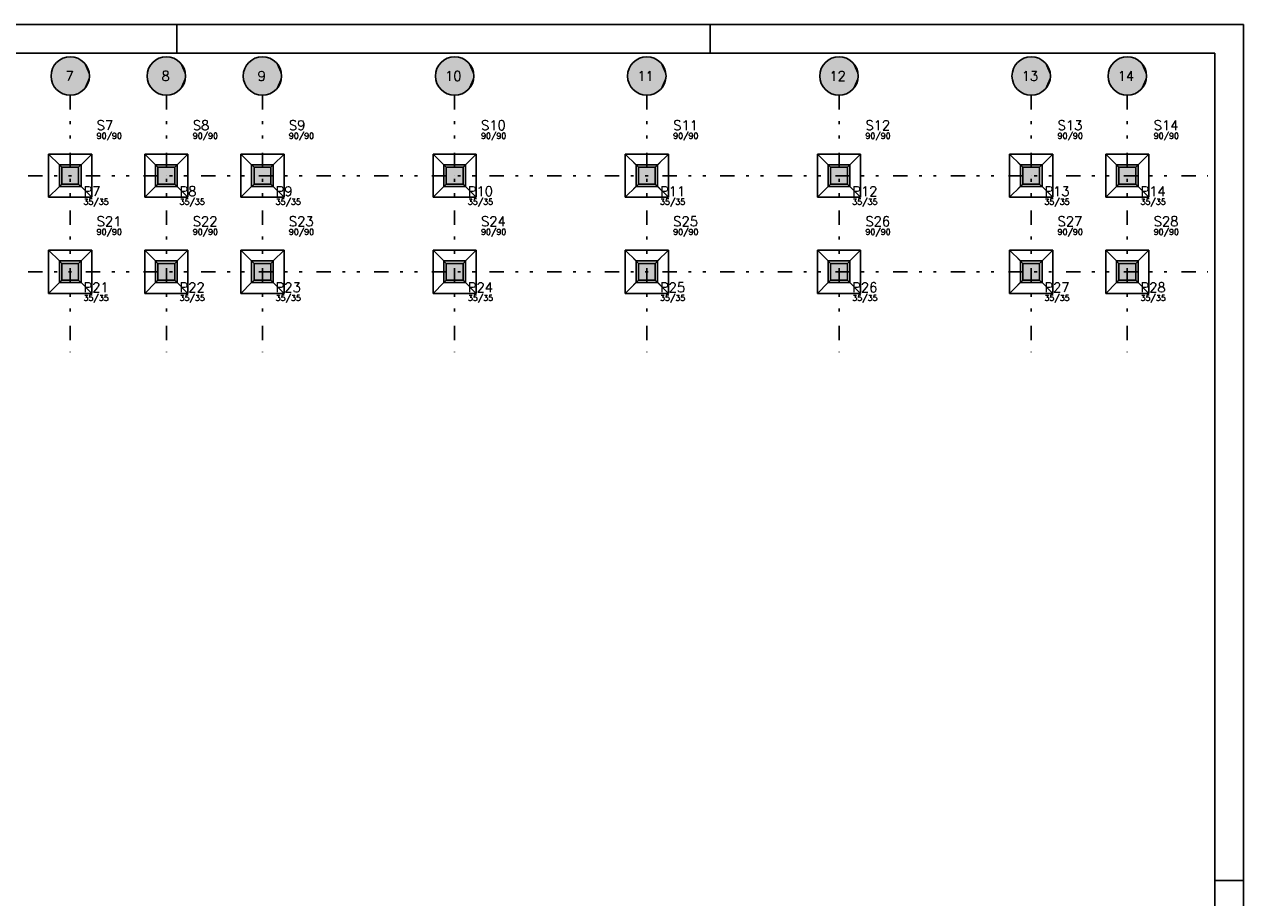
# Model space of a CAD drawing. Header units: feet. Extents: x 0 to 84.1, y 0 to 59.4.
# Tile 8 of 8: x 41.8 to 84.1, y 29.1 to 59.4. Entities that reach past the tile are written whole.
import ezdxf

# ---------------------------------------------------------------- set-up
doc = ezdxf.new("R2010")
doc.units = ezdxf.units.FT
doc.header["$MEASUREMENT"] = 0
doc.linetypes.add('ESTILO_TQS_0004', pattern=[2, 0.5, -0.4, 0.1, -0.4, 0.1, -0.5])
for name, color, linetype in [('1', 1, 'CONTINUOUS'), ('2', 2, 'CONTINUOUS'), ('3', 3, 'CONTINUOUS'), ('6', 6, 'CONTINUOUS'), ('8', 8, 'CONTINUOUS')]:
    doc.layers.add(name, color=color, linetype=linetype)
doc.styles.get("Standard").update_dxf_attribs({"font": 'ROMANS.SHX'})

msp = doc.modelspace()

# ---------------------------------------------------------------- linework, layer by layer
at = {"layer": '1', "linetype": 'ESTILO_TQS_0004'}
for p, q in [((43.398337, 56.942521), (43.398337, 48.025854)), ((46.731671, 56.942521), (46.731671, 48.025854)), ((50.065004, 56.942521), (50.065004, 48.025854)), ((56.731671, 56.942521), (56.731671, 48.025854)), ((63.398337, 56.942521), (63.398337, 48.025854)), ((70.065004, 56.942521), (70.065004, 48.025854)), ((76.731671, 56.942521), (76.731671, 48.025854)), ((80.065004, 56.942521), (80.065004, 48.025854)), ((3.940004, 54.150854), (82.856671, 54.150854)), ((3.940004, 50.817521), (82.856671, 50.817521))]:
    msp.add_line(p, q, dxfattribs=at)
at = {"layer": '1', "linetype": 'Continuous'}
for p, q in [((43.106671, 54.442521), (42.940004, 54.609187)), ((43.690004, 54.442521), (43.856671, 54.609187)), ((46.440004, 54.442521), (46.273337, 54.609187)), ((47.023337, 54.442521), (47.190004, 54.609187)), ((49.773337, 54.442521), (49.606671, 54.609187)), ((50.356671, 54.442521), (50.523337, 54.609187)), ((56.440004, 54.442521), (56.273337, 54.609187)), ((57.023337, 54.442521), (57.190004, 54.609187)), ((63.106671, 54.442521), (62.940004, 54.609187)), ((63.690004, 54.442521), (63.856671, 54.609187)), ((69.773337, 54.442521), (69.606671, 54.609187)), ((70.356671, 54.442521), (70.523337, 54.609187)), ((76.440004, 54.442521), (76.273337, 54.609187)), ((77.023337, 54.442521), (77.190004, 54.609187)), ((79.773337, 54.442521), (79.606671, 54.609187)), ((80.356671, 54.442521), (80.523337, 54.609187)), ((43.398337, 54.150854), (43.398337, 54.150854)), ((43.398337, 54.150854), (43.398337, 54.150854)), ((46.731671, 54.150854), (46.731671, 54.150854)), ((46.731671, 54.150854), (46.731671, 54.150854)), ((50.065004, 54.150854), (50.065004, 54.150854)), ((50.065004, 54.150854), (50.065004, 54.150854)), ((56.731671, 54.150854), (56.731671, 54.150854)), ((56.731671, 54.150854), (56.731671, 54.150854)), ((63.398337, 54.150854), (63.398337, 54.150854)), ((63.398337, 54.150854), (63.398337, 54.150854)), ((70.065004, 54.150854), (70.065004, 54.150854)), ((70.065004, 54.150854), (70.065004, 54.150854)), ((76.731671, 54.150854), (76.731671, 54.150854)), ((76.731671, 54.150854), (76.731671, 54.150854)), ((80.065004, 54.150854), (80.065004, 54.150854)), ((80.065004, 54.150854), (80.065004, 54.150854)), ((43.106671, 53.859187), (42.940004, 53.692521)), ((43.690004, 53.859187), (43.856671, 53.692521)), ((46.440004, 53.859187), (46.273337, 53.692521)), ((47.023337, 53.859187), (47.190004, 53.692521)), ((49.773337, 53.859187), (49.606671, 53.692521)), ((50.356671, 53.859187), (50.523337, 53.692521)), ((56.440004, 53.859187), (56.273337, 53.692521)), ((57.023337, 53.859187), (57.190004, 53.692521)), ((63.106671, 53.859187), (62.940004, 53.692521)), ((63.690004, 53.859187), (63.856671, 53.692521)), ((69.773337, 53.859187), (69.606671, 53.692521)), ((70.356671, 53.859187), (70.523337, 53.692521)), ((76.440004, 53.859187), (76.273337, 53.692521)), ((77.023337, 53.859187), (77.190004, 53.692521)), ((79.773337, 53.859187), (79.606671, 53.692521)), ((80.356671, 53.859187), (80.523337, 53.692521)), ((43.106671, 51.109187), (42.940004, 51.275854)), ((43.690004, 51.109187), (43.856671, 51.275854)), ((46.440004, 51.109187), (46.273337, 51.275854)), ((47.023337, 51.109187), (47.190004, 51.275854)), ((49.773337, 51.109187), (49.606671, 51.275854)), ((50.356671, 51.109187), (50.523337, 51.275854)), ((56.440004, 51.109187), (56.273337, 51.275854)), ((57.023337, 51.109187), (57.190004, 51.275854)), ((63.106671, 51.109187), (62.940004, 51.275854)), ((63.690004, 51.109187), (63.856671, 51.275854)), ((69.773337, 51.109187), (69.606671, 51.275854)), ((70.356671, 51.109187), (70.523337, 51.275854)), ((76.440004, 51.109187), (76.273337, 51.275854)), ((77.023337, 51.109187), (77.190004, 51.275854)), ((79.773337, 51.109187), (79.606671, 51.275854)), ((80.356671, 51.109187), (80.523337, 51.275854)), ((43.398337, 50.817521), (43.398337, 50.817521)), ((43.398337, 50.817521), (43.398337, 50.817521)), ((46.731671, 50.817521), (46.731671, 50.817521)), ((46.731671, 50.817521), (46.731671, 50.817521)), ((50.065004, 50.817521), (50.065004, 50.817521)), ((50.065004, 50.817521), (50.065004, 50.817521)), ((56.731671, 50.817521), (56.731671, 50.817521)), ((56.731671, 50.817521), (56.731671, 50.817521)), ((63.398337, 50.817521), (63.398337, 50.817521)), ((63.398337, 50.817521), (63.398337, 50.817521)), ((70.065004, 50.817521), (70.065004, 50.817521)), ((70.065004, 50.817521), (70.065004, 50.817521)), ((76.731671, 50.817521), (76.731671, 50.817521)), ((76.731671, 50.817521), (76.731671, 50.817521)), ((80.065004, 50.817521), (80.065004, 50.817521)), ((80.065004, 50.817521), (80.065004, 50.817521)), ((43.106671, 50.525854), (42.940004, 50.359187)), ((43.690004, 50.525854), (43.856671, 50.359187)), ((46.440004, 50.525854), (46.273337, 50.359187)), ((47.023337, 50.525854), (47.190004, 50.359187)), ((49.773337, 50.525854), (49.606671, 50.359187)), ((50.356671, 50.525854), (50.523337, 50.359187)), ((56.440004, 50.525854), (56.273337, 50.359187)), ((57.023337, 50.525854), (57.190004, 50.359187)), ((63.106671, 50.525854), (62.940004, 50.359187)), ((63.690004, 50.525854), (63.856671, 50.359187)), ((69.773337, 50.525854), (69.606671, 50.359187)), ((70.356671, 50.525854), (70.523337, 50.359187)), ((76.440004, 50.525854), (76.273337, 50.359187)), ((77.023337, 50.525854), (77.190004, 50.359187)), ((79.773337, 50.525854), (79.606671, 50.359187)), ((80.356671, 50.525854), (80.523337, 50.359187))]:
    msp.add_line(p, q, dxfattribs=at)
for points in [[(44.148337, 54.900854), (42.648337, 54.900854)], [(42.648337, 54.900854), (42.648337, 53.400854)], [(43.023337, 54.525854), (42.648337, 54.900854)], [(43.773337, 54.525854), (44.148337, 54.900854)], [(44.148337, 53.400854), (44.148337, 54.900854)], [(47.481671, 54.900854), (45.981671, 54.900854)], [(45.981671, 54.900854), (45.981671, 53.400854)], [(46.356671, 54.525854), (45.981671, 54.900854)], [(47.106671, 54.525854), (47.481671, 54.900854)], [(47.481671, 53.400854), (47.481671, 54.900854)], [(50.815004, 54.900854), (49.315004, 54.900854)], [(49.315004, 54.900854), (49.315004, 53.400854)], [(49.690004, 54.525854), (49.315004, 54.900854)], [(50.440004, 54.525854), (50.815004, 54.900854)], [(50.815004, 53.400854), (50.815004, 54.900854)], [(57.481671, 54.900854), (55.981671, 54.900854)], [(55.981671, 54.900854), (55.981671, 53.400854)], [(56.356671, 54.525854), (55.981671, 54.900854)], [(57.106671, 54.525854), (57.481671, 54.900854)], [(57.481671, 53.400854), (57.481671, 54.900854)], [(64.148337, 54.900854), (62.648337, 54.900854)], [(62.648337, 54.900854), (62.648337, 53.400854)], [(63.023337, 54.525854), (62.648337, 54.900854)], [(63.773337, 54.525854), (64.148337, 54.900854)], [(64.148337, 53.400854), (64.148337, 54.900854)], [(70.815004, 54.900854), (69.315004, 54.900854)], [(69.315004, 54.900854), (69.315004, 53.400854)], [(69.690004, 54.525854), (69.315004, 54.900854)], [(70.440004, 54.525854), (70.815004, 54.900854)], [(70.815004, 53.400854), (70.815004, 54.900854)], [(77.481671, 54.900854), (75.981671, 54.900854)], [(75.981671, 54.900854), (75.981671, 53.400854)], [(76.356671, 54.525854), (75.981671, 54.900854)], [(77.106671, 54.525854), (77.481671, 54.900854)], [(77.481671, 53.400854), (77.481671, 54.900854)], [(80.815004, 54.900854), (79.315004, 54.900854)], [(79.315004, 54.900854), (79.315004, 53.400854)], [(79.690004, 54.525854), (79.315004, 54.900854)], [(80.440004, 54.525854), (80.815004, 54.900854)], [(80.815004, 53.400854), (80.815004, 54.900854)], [(43.023337, 53.775854), (43.773337, 53.775854), (43.773337, 54.525854), (43.023337, 54.525854), (43.023337, 53.775854)], [(46.356671, 53.775854), (47.106671, 53.775854), (47.106671, 54.525854), (46.356671, 54.525854), (46.356671, 53.775854)], [(49.690004, 53.775854), (50.440004, 53.775854), (50.440004, 54.525854), (49.690004, 54.525854), (49.690004, 53.775854)], [(56.356671, 53.775854), (57.106671, 53.775854), (57.106671, 54.525854), (56.356671, 54.525854), (56.356671, 53.775854)], [(63.023337, 53.775854), (63.773337, 53.775854), (63.773337, 54.525854), (63.023337, 54.525854), (63.023337, 53.775854)], [(69.690004, 53.775854), (70.440004, 53.775854), (70.440004, 54.525854), (69.690004, 54.525854), (69.690004, 53.775854)], [(76.356671, 53.775854), (77.106671, 53.775854), (77.106671, 54.525854), (76.356671, 54.525854), (76.356671, 53.775854)], [(79.690004, 53.775854), (80.440004, 53.775854), (80.440004, 54.525854), (79.690004, 54.525854), (79.690004, 53.775854)], [(43.023337, 53.775854), (42.648337, 53.400854)], [(43.773337, 53.775854), (44.148337, 53.400854)], [(46.356671, 53.775854), (45.981671, 53.400854)], [(47.106671, 53.775854), (47.481671, 53.400854)], [(49.690004, 53.775854), (49.315004, 53.400854)], [(50.440004, 53.775854), (50.815004, 53.400854)], [(56.356671, 53.775854), (55.981671, 53.400854)], [(57.106671, 53.775854), (57.481671, 53.400854)], [(63.023337, 53.775854), (62.648337, 53.400854)], [(63.773337, 53.775854), (64.148337, 53.400854)], [(69.690004, 53.775854), (69.315004, 53.400854)], [(70.440004, 53.775854), (70.815004, 53.400854)], [(76.356671, 53.775854), (75.981671, 53.400854)], [(77.106671, 53.775854), (77.481671, 53.400854)], [(79.690004, 53.775854), (79.315004, 53.400854)], [(80.440004, 53.775854), (80.815004, 53.400854)], [(42.648337, 53.400854), (44.148337, 53.400854)], [(45.981671, 53.400854), (47.481671, 53.400854)], [(49.315004, 53.400854), (50.815004, 53.400854)], [(55.981671, 53.400854), (57.481671, 53.400854)], [(62.648337, 53.400854), (64.148337, 53.400854)], [(69.315004, 53.400854), (70.815004, 53.400854)], [(75.981671, 53.400854), (77.481671, 53.400854)], [(79.315004, 53.400854), (80.815004, 53.400854)], [(44.148337, 51.567521), (42.648337, 51.567521)], [(42.648337, 51.567521), (42.648337, 50.067521)], [(43.023337, 51.192521), (42.648337, 51.567521)], [(43.023337, 50.442521), (43.773337, 50.442521), (43.773337, 51.192521), (43.023337, 51.192521), (43.023337, 50.442521)], [(43.773337, 51.192521), (44.148337, 51.567521)], [(44.148337, 50.067521), (44.148337, 51.567521)], [(47.481671, 51.567521), (45.981671, 51.567521)], [(45.981671, 51.567521), (45.981671, 50.067521)], [(46.356671, 51.192521), (45.981671, 51.567521)], [(46.356671, 50.442521), (47.106671, 50.442521), (47.106671, 51.192521), (46.356671, 51.192521), (46.356671, 50.442521)], [(47.106671, 51.192521), (47.481671, 51.567521)], [(47.481671, 50.067521), (47.481671, 51.567521)], [(50.815004, 51.567521), (49.315004, 51.567521)], [(49.315004, 51.567521), (49.315004, 50.067521)], [(49.690004, 51.192521), (49.315004, 51.567521)], [(49.690004, 50.442521), (50.440004, 50.442521), (50.440004, 51.192521), (49.690004, 51.192521), (49.690004, 50.442521)], [(50.440004, 51.192521), (50.815004, 51.567521)], [(50.815004, 50.067521), (50.815004, 51.567521)], [(57.481671, 51.567521), (55.981671, 51.567521)], [(55.981671, 51.567521), (55.981671, 50.067521)], [(56.356671, 51.192521), (55.981671, 51.567521)], [(56.356671, 50.442521), (57.106671, 50.442521), (57.106671, 51.192521), (56.356671, 51.192521), (56.356671, 50.442521)], [(57.106671, 51.192521), (57.481671, 51.567521)], [(57.481671, 50.067521), (57.481671, 51.567521)], [(64.148337, 51.567521), (62.648337, 51.567521)], [(62.648337, 51.567521), (62.648337, 50.067521)], [(63.023337, 51.192521), (62.648337, 51.567521)], [(63.023337, 50.442521), (63.773337, 50.442521), (63.773337, 51.192521), (63.023337, 51.192521), (63.023337, 50.442521)], [(63.773337, 51.192521), (64.148337, 51.567521)], [(64.148337, 50.067521), (64.148337, 51.567521)], [(70.815004, 51.567521), (69.315004, 51.567521)], [(69.315004, 51.567521), (69.315004, 50.067521)], [(69.690004, 51.192521), (69.315004, 51.567521)], [(69.690004, 50.442521), (70.440004, 50.442521), (70.440004, 51.192521), (69.690004, 51.192521), (69.690004, 50.442521)], [(70.440004, 51.192521), (70.815004, 51.567521)], [(70.815004, 50.067521), (70.815004, 51.567521)], [(77.481671, 51.567521), (75.981671, 51.567521)], [(75.981671, 51.567521), (75.981671, 50.067521)], [(76.356671, 51.192521), (75.981671, 51.567521)], [(76.356671, 50.442521), (77.106671, 50.442521), (77.106671, 51.192521), (76.356671, 51.192521), (76.356671, 50.442521)], [(77.106671, 51.192521), (77.481671, 51.567521)], [(77.481671, 50.067521), (77.481671, 51.567521)], [(80.815004, 51.567521), (79.315004, 51.567521)], [(79.315004, 51.567521), (79.315004, 50.067521)], [(79.690004, 51.192521), (79.315004, 51.567521)], [(79.690004, 50.442521), (80.440004, 50.442521), (80.440004, 51.192521), (79.690004, 51.192521), (79.690004, 50.442521)], [(80.440004, 51.192521), (80.815004, 51.567521)], [(80.815004, 50.067521), (80.815004, 51.567521)], [(43.023337, 50.442521), (42.648337, 50.067521)], [(43.773337, 50.442521), (44.148337, 50.067521)], [(46.356671, 50.442521), (45.981671, 50.067521)], [(47.106671, 50.442521), (47.481671, 50.067521)], [(49.690004, 50.442521), (49.315004, 50.067521)], [(50.440004, 50.442521), (50.815004, 50.067521)], [(56.356671, 50.442521), (55.981671, 50.067521)], [(57.106671, 50.442521), (57.481671, 50.067521)], [(63.023337, 50.442521), (62.648337, 50.067521)], [(63.773337, 50.442521), (64.148337, 50.067521)], [(69.690004, 50.442521), (69.315004, 50.067521)], [(70.440004, 50.442521), (70.815004, 50.067521)], [(76.356671, 50.442521), (75.981671, 50.067521)], [(77.106671, 50.442521), (77.481671, 50.067521)], [(79.690004, 50.442521), (79.315004, 50.067521)], [(80.440004, 50.442521), (80.815004, 50.067521)], [(42.648337, 50.067521), (44.148337, 50.067521)], [(45.981671, 50.067521), (47.481671, 50.067521)], [(49.315004, 50.067521), (50.815004, 50.067521)], [(55.981671, 50.067521), (57.481671, 50.067521)], [(62.648337, 50.067521), (64.148337, 50.067521)], [(69.315004, 50.067521), (70.815004, 50.067521)], [(75.981671, 50.067521), (77.481671, 50.067521)], [(79.315004, 50.067521), (80.815004, 50.067521)]]:
    msp.add_lwpolyline(points, dxfattribs=at)
at = {"layer": '2', "linetype": 'Continuous'}
for p, q in [((84.100006, 59.400002), (0, 59.400002)), ((47.100006, 58.400002), (47.100006, 59.400002)), ((65.600006, 58.400002), (65.600006, 59.400002)), ((84.100006, 0), (84.100006, 59.400002)), ((84.100006, 29.700001), (83.100006, 29.700001))]:
    msp.add_line(p, q, dxfattribs=at)
msp.add_lwpolyline([(83.100006, 1), (2.5, 1), (2.5, 58.400002), (83.100006, 58.400002), (83.100006, 1)], dxfattribs=at)
for centre in [(43.398337, 57.609187), (46.731671, 57.609187), (50.065004, 57.609187), (56.731671, 57.609187), (63.398337, 57.609187), (70.065004, 57.609187), (76.731671, 57.609187), (80.065004, 57.609187)]:
    msp.add_circle(centre, 0.666667, dxfattribs=at)
at = {"layer": '6', "linetype": 'Continuous'}
for points in [[(43.106671, 53.859187), (43.690004, 53.859187), (43.690004, 54.442521), (43.106671, 54.442521), (43.106671, 53.859187)], [(46.440004, 53.859187), (47.023337, 53.859187), (47.023337, 54.442521), (46.440004, 54.442521), (46.440004, 53.859187)], [(49.773337, 53.859187), (50.356671, 53.859187), (50.356671, 54.442521), (49.773337, 54.442521), (49.773337, 53.859187)], [(56.440004, 53.859187), (57.023337, 53.859187), (57.023337, 54.442521), (56.440004, 54.442521), (56.440004, 53.859187)], [(63.106671, 53.859187), (63.690004, 53.859187), (63.690004, 54.442521), (63.106671, 54.442521), (63.106671, 53.859187)], [(69.773337, 53.859187), (70.356671, 53.859187), (70.356671, 54.442521), (69.773337, 54.442521), (69.773337, 53.859187)], [(76.440004, 53.859187), (77.023337, 53.859187), (77.023337, 54.442521), (76.440004, 54.442521), (76.440004, 53.859187)], [(79.773337, 53.859187), (80.356671, 53.859187), (80.356671, 54.442521), (79.773337, 54.442521), (79.773337, 53.859187)], [(43.106671, 50.525854), (43.690004, 50.525854), (43.690004, 51.109187), (43.106671, 51.109187), (43.106671, 50.525854)], [(46.440004, 50.525854), (47.023337, 50.525854), (47.023337, 51.109187), (46.440004, 51.109187), (46.440004, 50.525854)], [(49.773337, 50.525854), (50.356671, 50.525854), (50.356671, 51.109187), (49.773337, 51.109187), (49.773337, 50.525854)], [(56.440004, 50.525854), (57.023337, 50.525854), (57.023337, 51.109187), (56.440004, 51.109187), (56.440004, 50.525854)], [(63.106671, 50.525854), (63.690004, 50.525854), (63.690004, 51.109187), (63.106671, 51.109187), (63.106671, 50.525854)], [(69.773337, 50.525854), (70.356671, 50.525854), (70.356671, 51.109187), (69.773337, 51.109187), (69.773337, 50.525854)], [(76.440004, 50.525854), (77.023337, 50.525854), (77.023337, 51.109187), (76.440004, 51.109187), (76.440004, 50.525854)], [(79.773337, 50.525854), (80.356671, 50.525854), (80.356671, 51.109187), (79.773337, 51.109187), (79.773337, 50.525854)]]:
    msp.add_lwpolyline(points, dxfattribs=at)
at = {"layer": '8', "linetype": 'Continuous'}
for points in [[(44.065004, 57.609187), (42.828724, 57.955577), (42.786863, 57.874788)], [(44.065004, 57.609187), (42.881196, 58.029913), (42.828724, 57.955577)], [(44.065004, 57.609187), (42.943302, 58.096411), (42.881196, 58.029913)], [(44.065004, 57.609187), (43.013884, 58.153834), (42.943302, 58.096411)], [(44.065004, 57.609187), (43.091627, 58.201111), (43.013884, 58.153834)], [(44.065004, 57.609187), (43.175084, 58.237361), (43.091627, 58.201111)], [(44.065004, 57.609187), (43.2627, 58.26191), (43.175084, 58.237361)], [(44.065004, 57.609187), (43.352842, 58.2743), (43.2627, 58.26191)], [(44.065004, 57.609187), (43.443832, 58.2743), (43.352842, 58.2743)], [(44.065004, 57.609187), (43.533975, 58.26191), (43.443832, 58.2743)], [(44.065004, 57.609187), (43.62159, 58.237361), (43.533975, 58.26191)], [(44.065004, 57.609187), (43.705047, 58.201111), (43.62159, 58.237361)], [(44.065004, 57.609187), (43.782791, 58.153834), (43.705047, 58.201111)], [(44.065004, 57.609187), (43.853373, 58.096411), (43.782791, 58.153834)], [(44.065004, 57.609187), (43.915478, 58.029913), (43.853373, 58.096411)], [(44.065004, 57.609187), (43.96795, 57.955577), (43.915478, 58.029913)], [(44.065004, 57.609187), (44.009812, 57.874788), (43.96795, 57.955577)], [(47.398337, 57.609187), (46.162058, 57.955577), (46.120196, 57.874788)], [(47.398337, 57.609187), (46.21453, 58.029913), (46.162058, 57.955577)], [(47.398337, 57.609187), (46.276635, 58.096411), (46.21453, 58.029913)], [(47.398337, 57.609187), (46.347217, 58.153834), (46.276635, 58.096411)], [(47.398337, 57.609187), (46.424961, 58.201111), (46.347217, 58.153834)], [(47.398337, 57.609187), (46.508418, 58.237361), (46.424961, 58.201111)], [(47.398337, 57.609187), (46.596033, 58.26191), (46.508418, 58.237361)], [(47.398337, 57.609187), (46.686176, 58.2743), (46.596033, 58.26191)], [(47.398337, 57.609187), (46.777166, 58.2743), (46.686176, 58.2743)], [(47.398337, 57.609187), (46.867308, 58.26191), (46.777166, 58.2743)], [(47.398337, 57.609187), (46.954924, 58.237361), (46.867308, 58.26191)], [(47.398337, 57.609187), (47.038381, 58.201111), (46.954924, 58.237361)], [(47.398337, 57.609187), (47.116124, 58.153834), (47.038381, 58.201111)], [(47.398337, 57.609187), (47.186706, 58.096411), (47.116124, 58.153834)], [(47.398337, 57.609187), (47.248812, 58.029913), (47.186706, 58.096411)], [(47.398337, 57.609187), (47.301284, 57.955577), (47.248812, 58.029913)], [(47.398337, 57.609187), (47.343145, 57.874788), (47.301284, 57.955577)], [(50.731671, 57.609187), (49.495391, 57.955577), (49.45353, 57.874788)], [(50.731671, 57.609187), (49.547863, 58.029913), (49.495391, 57.955577)], [(50.731671, 57.609187), (49.609969, 58.096411), (49.547863, 58.029913)], [(50.731671, 57.609187), (49.68055, 58.153834), (49.609969, 58.096411)], [(50.731671, 57.609187), (49.758294, 58.201111), (49.68055, 58.153834)], [(50.731671, 57.609187), (49.841751, 58.237361), (49.758294, 58.201111)], [(50.731671, 57.609187), (49.929367, 58.26191), (49.841751, 58.237361)], [(50.731671, 57.609187), (50.019509, 58.2743), (49.929367, 58.26191)], [(50.731671, 57.609187), (50.110499, 58.2743), (50.019509, 58.2743)], [(50.731671, 57.609187), (50.200641, 58.26191), (50.110499, 58.2743)], [(50.731671, 57.609187), (50.288257, 58.237361), (50.200641, 58.26191)], [(50.731671, 57.609187), (50.371714, 58.201111), (50.288257, 58.237361)], [(50.731671, 57.609187), (50.449458, 58.153834), (50.371714, 58.201111)], [(50.731671, 57.609187), (50.520039, 58.096411), (50.449458, 58.153834)], [(50.731671, 57.609187), (50.582145, 58.029913), (50.520039, 58.096411)], [(50.731671, 57.609187), (50.634617, 57.955577), (50.582145, 58.029913)], [(50.731671, 57.609187), (50.676478, 57.874788), (50.634617, 57.955577)], [(57.398337, 57.609187), (56.162058, 57.955577), (56.120196, 57.874788)], [(57.398337, 57.609187), (56.21453, 58.029913), (56.162058, 57.955577)], [(57.398337, 57.609187), (56.276635, 58.096411), (56.21453, 58.029913)], [(57.398337, 57.609187), (56.347217, 58.153834), (56.276635, 58.096411)], [(57.398337, 57.609187), (56.424961, 58.201111), (56.347217, 58.153834)], [(57.398337, 57.609187), (56.508418, 58.237361), (56.424961, 58.201111)], [(57.398337, 57.609187), (56.596033, 58.26191), (56.508418, 58.237361)], [(57.398337, 57.609187), (56.686176, 58.2743), (56.596033, 58.26191)], [(57.398337, 57.609187), (56.777166, 58.2743), (56.686176, 58.2743)], [(57.398337, 57.609187), (56.867308, 58.26191), (56.777166, 58.2743)], [(57.398337, 57.609187), (56.954924, 58.237361), (56.867308, 58.26191)], [(57.398337, 57.609187), (57.038381, 58.201111), (56.954924, 58.237361)], [(57.398337, 57.609187), (57.116124, 58.153834), (57.038381, 58.201111)], [(57.398337, 57.609187), (57.186706, 58.096411), (57.116124, 58.153834)], [(57.398337, 57.609187), (57.248812, 58.029913), (57.186706, 58.096411)], [(57.398337, 57.609187), (57.301284, 57.955577), (57.248812, 58.029913)], [(57.398337, 57.609187), (57.343145, 57.874788), (57.301284, 57.955577)], [(64.065004, 57.609187), (62.828724, 57.955577), (62.786863, 57.874788)], [(64.065004, 57.609187), (62.881196, 58.029913), (62.828724, 57.955577)], [(64.065004, 57.609187), (62.943302, 58.096411), (62.881196, 58.029913)], [(64.065004, 57.609187), (63.013884, 58.153834), (62.943302, 58.096411)], [(64.065004, 57.609187), (63.091627, 58.201111), (63.013884, 58.153834)], [(64.065004, 57.609187), (63.175084, 58.237361), (63.091627, 58.201111)], [(64.065004, 57.609187), (63.2627, 58.26191), (63.175084, 58.237361)], [(64.065004, 57.609187), (63.352842, 58.2743), (63.2627, 58.26191)], [(64.065004, 57.609187), (63.443832, 58.2743), (63.352842, 58.2743)], [(64.065004, 57.609187), (63.533975, 58.26191), (63.443832, 58.2743)], [(64.065004, 57.609187), (63.62159, 58.237361), (63.533975, 58.26191)], [(64.065004, 57.609187), (63.705047, 58.201111), (63.62159, 58.237361)], [(64.065004, 57.609187), (63.782791, 58.153834), (63.705047, 58.201111)], [(64.065004, 57.609187), (63.853373, 58.096411), (63.782791, 58.153834)], [(64.065004, 57.609187), (63.915478, 58.029913), (63.853373, 58.096411)], [(64.065004, 57.609187), (63.96795, 57.955577), (63.915478, 58.029913)], [(64.065004, 57.609187), (64.009812, 57.874788), (63.96795, 57.955577)], [(70.731671, 57.609187), (69.495391, 57.955577), (69.45353, 57.874788)], [(70.731671, 57.609187), (69.547863, 58.029913), (69.495391, 57.955577)], [(70.731671, 57.609187), (69.609969, 58.096411), (69.547863, 58.029913)], [(70.731671, 57.609187), (69.68055, 58.153834), (69.609969, 58.096411)], [(70.731671, 57.609187), (69.758294, 58.201111), (69.68055, 58.153834)], [(70.731671, 57.609187), (69.841751, 58.237361), (69.758294, 58.201111)], [(70.731671, 57.609187), (69.929367, 58.26191), (69.841751, 58.237361)], [(70.731671, 57.609187), (70.019509, 58.2743), (69.929367, 58.26191)], [(70.731671, 57.609187), (70.110499, 58.2743), (70.019509, 58.2743)], [(70.731671, 57.609187), (70.200641, 58.26191), (70.110499, 58.2743)], [(70.731671, 57.609187), (70.288257, 58.237361), (70.200641, 58.26191)], [(70.731671, 57.609187), (70.371714, 58.201111), (70.288257, 58.237361)], [(70.731671, 57.609187), (70.449458, 58.153834), (70.371714, 58.201111)], [(70.731671, 57.609187), (70.520039, 58.096411), (70.449458, 58.153834)], [(70.731671, 57.609187), (70.582145, 58.029913), (70.520039, 58.096411)], [(70.731671, 57.609187), (70.634617, 57.955577), (70.582145, 58.029913)], [(70.731671, 57.609187), (70.676478, 57.874788), (70.634617, 57.955577)], [(77.398337, 57.609187), (76.162058, 57.955577), (76.120196, 57.874788)], [(77.398337, 57.609187), (76.21453, 58.029913), (76.162058, 57.955577)], [(77.398337, 57.609187), (76.276635, 58.096411), (76.21453, 58.029913)], [(77.398337, 57.609187), (76.347217, 58.153834), (76.276635, 58.096411)], [(77.398337, 57.609187), (76.424961, 58.201111), (76.347217, 58.153834)], [(77.398337, 57.609187), (76.508418, 58.237361), (76.424961, 58.201111)], [(77.398337, 57.609187), (76.596033, 58.26191), (76.508418, 58.237361)], [(77.398337, 57.609187), (76.686176, 58.2743), (76.596033, 58.26191)], [(77.398337, 57.609187), (76.777166, 58.2743), (76.686176, 58.2743)], [(77.398337, 57.609187), (76.867308, 58.26191), (76.777166, 58.2743)], [(77.398337, 57.609187), (76.954924, 58.237361), (76.867308, 58.26191)], [(77.398337, 57.609187), (77.038381, 58.201111), (76.954924, 58.237361)], [(77.398337, 57.609187), (77.116124, 58.153834), (77.038381, 58.201111)], [(77.398337, 57.609187), (77.186706, 58.096411), (77.116124, 58.153834)], [(77.398337, 57.609187), (77.248812, 58.029913), (77.186706, 58.096411)], [(77.398337, 57.609187), (77.301284, 57.955577), (77.248812, 58.029913)], [(77.398337, 57.609187), (77.343145, 57.874788), (77.301284, 57.955577)], [(80.731671, 57.609187), (79.495391, 57.955577), (79.45353, 57.874788)], [(80.731671, 57.609187), (79.547863, 58.029913), (79.495391, 57.955577)], [(80.731671, 57.609187), (79.609969, 58.096411), (79.547863, 58.029913)], [(80.731671, 57.609187), (79.68055, 58.153834), (79.609969, 58.096411)], [(80.731671, 57.609187), (79.758294, 58.201111), (79.68055, 58.153834)], [(80.731671, 57.609187), (79.841751, 58.237361), (79.758294, 58.201111)], [(80.731671, 57.609187), (79.929367, 58.26191), (79.841751, 58.237361)], [(80.731671, 57.609187), (80.019509, 58.2743), (79.929367, 58.26191)], [(80.731671, 57.609187), (80.110499, 58.2743), (80.019509, 58.2743)], [(80.731671, 57.609187), (80.200641, 58.26191), (80.110499, 58.2743)], [(80.731671, 57.609187), (80.288257, 58.237361), (80.200641, 58.26191)], [(80.731671, 57.609187), (80.371714, 58.201111), (80.288257, 58.237361)], [(80.731671, 57.609187), (80.449458, 58.153834), (80.371714, 58.201111)], [(80.731671, 57.609187), (80.520039, 58.096411), (80.449458, 58.153834)], [(80.731671, 57.609187), (80.582145, 58.029913), (80.520039, 58.096411)], [(80.731671, 57.609187), (80.634617, 57.955577), (80.582145, 58.029913)], [(80.731671, 57.609187), (80.676478, 57.874788), (80.634617, 57.955577)], [(44.065004, 57.609187), (42.73788, 57.699965), (42.731671, 57.609187)], [(44.065004, 57.609187), (42.731671, 57.609187), (42.73788, 57.51841)], [(44.065004, 57.609187), (42.756392, 57.789052), (42.73788, 57.699965)], [(44.065004, 57.609187), (42.73788, 57.51841), (42.756392, 57.429323)], [(44.065004, 57.609187), (42.786863, 57.874788), (42.756392, 57.789052)], [(44.065004, 57.609187), (42.756392, 57.429323), (42.786863, 57.343587)], [(44.065004, 57.609187), (42.786863, 57.343587), (42.828724, 57.262798)], [(44.065004, 57.609187), (42.828724, 57.262798), (42.881196, 57.188462)], [(44.065004, 57.609187), (42.881196, 57.188462), (42.943302, 57.121963)], [(44.065004, 57.609187), (42.943302, 57.121963), (43.013884, 57.064541)], [(44.065004, 57.609187), (43.013884, 57.064541), (43.091627, 57.017264)], [(44.065004, 57.609187), (43.091627, 57.017264), (43.175084, 56.981013)], [(44.065004, 57.609187), (43.175084, 56.981013), (43.2627, 56.956465)], [(44.065004, 57.609187), (43.2627, 56.956465), (43.352842, 56.944075)], [(44.065004, 57.609187), (43.352842, 56.944075), (43.443832, 56.944075)], [(44.065004, 57.609187), (43.443832, 56.944075), (43.533975, 56.956465)], [(44.065004, 57.609187), (43.533975, 56.956465), (43.62159, 56.981013)], [(44.065004, 57.609187), (43.62159, 56.981013), (43.705047, 57.017264)], [(44.065004, 57.609187), (43.705047, 57.017264), (43.782791, 57.064541)], [(44.065004, 57.609187), (43.782791, 57.064541), (43.853373, 57.121963)], [(44.065004, 57.609187), (43.853373, 57.121963), (43.915478, 57.188462)], [(44.065004, 57.609187), (43.915478, 57.188462), (43.96795, 57.262798)], [(44.065004, 57.609187), (43.96795, 57.262798), (44.009812, 57.343587)], [(44.065004, 57.609187), (44.040282, 57.789052), (44.009812, 57.874788)], [(44.065004, 57.609187), (44.009812, 57.343587), (44.040282, 57.429323)], [(44.065004, 57.609187), (44.058795, 57.699965), (44.040282, 57.789052)], [(44.065004, 57.609187), (44.040282, 57.429323), (44.058795, 57.51841)], [(44.065004, 57.609187), (44.058795, 57.51841), (44.065004, 57.609187)], [(47.398337, 57.609187), (46.071213, 57.699965), (46.065004, 57.609187)], [(47.398337, 57.609187), (46.065004, 57.609187), (46.071213, 57.51841)], [(47.398337, 57.609187), (46.089726, 57.789052), (46.071213, 57.699965)], [(47.398337, 57.609187), (46.071213, 57.51841), (46.089726, 57.429323)], [(47.398337, 57.609187), (46.120196, 57.874788), (46.089726, 57.789052)], [(47.398337, 57.609187), (46.089726, 57.429323), (46.120196, 57.343587)], [(47.398337, 57.609187), (46.120196, 57.343587), (46.162058, 57.262798)], [(47.398337, 57.609187), (46.162058, 57.262798), (46.21453, 57.188462)], [(47.398337, 57.609187), (46.21453, 57.188462), (46.276635, 57.121963)], [(47.398337, 57.609187), (46.276635, 57.121963), (46.347217, 57.064541)], [(47.398337, 57.609187), (46.347217, 57.064541), (46.424961, 57.017264)], [(47.398337, 57.609187), (46.424961, 57.017264), (46.508418, 56.981013)], [(47.398337, 57.609187), (46.508418, 56.981013), (46.596033, 56.956465)], [(47.398337, 57.609187), (46.596033, 56.956465), (46.686176, 56.944075)], [(47.398337, 57.609187), (46.686176, 56.944075), (46.777166, 56.944075)], [(47.398337, 57.609187), (46.777166, 56.944075), (46.867308, 56.956465)], [(47.398337, 57.609187), (46.867308, 56.956465), (46.954924, 56.981013)], [(47.398337, 57.609187), (46.954924, 56.981013), (47.038381, 57.017264)], [(47.398337, 57.609187), (47.038381, 57.017264), (47.116124, 57.064541)], [(47.398337, 57.609187), (47.116124, 57.064541), (47.186706, 57.121963)], [(47.398337, 57.609187), (47.186706, 57.121963), (47.248812, 57.188462)], [(47.398337, 57.609187), (47.248812, 57.188462), (47.301284, 57.262798)], [(47.398337, 57.609187), (47.301284, 57.262798), (47.343145, 57.343587)], [(47.398337, 57.609187), (47.373616, 57.789052), (47.343145, 57.874788)], [(47.398337, 57.609187), (47.343145, 57.343587), (47.373616, 57.429323)], [(47.398337, 57.609187), (47.392128, 57.699965), (47.373616, 57.789052)], [(47.398337, 57.609187), (47.373616, 57.429323), (47.392128, 57.51841)], [(47.398337, 57.609187), (47.392128, 57.51841), (47.398337, 57.609187)], [(50.731671, 57.609187), (49.404547, 57.699965), (49.398337, 57.609187)], [(50.731671, 57.609187), (49.398337, 57.609187), (49.404547, 57.51841)], [(50.731671, 57.609187), (49.423059, 57.789052), (49.404547, 57.699965)], [(50.731671, 57.609187), (49.404547, 57.51841), (49.423059, 57.429323)], [(50.731671, 57.609187), (49.45353, 57.874788), (49.423059, 57.789052)], [(50.731671, 57.609187), (49.423059, 57.429323), (49.45353, 57.343587)], [(50.731671, 57.609187), (49.45353, 57.343587), (49.495391, 57.262798)], [(50.731671, 57.609187), (49.495391, 57.262798), (49.547863, 57.188462)], [(50.731671, 57.609187), (49.547863, 57.188462), (49.609969, 57.121963)], [(50.731671, 57.609187), (49.609969, 57.121963), (49.68055, 57.064541)], [(50.731671, 57.609187), (49.68055, 57.064541), (49.758294, 57.017264)], [(50.731671, 57.609187), (49.758294, 57.017264), (49.841751, 56.981013)], [(50.731671, 57.609187), (49.841751, 56.981013), (49.929367, 56.956465)], [(50.731671, 57.609187), (49.929367, 56.956465), (50.019509, 56.944075)], [(50.731671, 57.609187), (50.019509, 56.944075), (50.110499, 56.944075)], [(50.731671, 57.609187), (50.110499, 56.944075), (50.200641, 56.956465)], [(50.731671, 57.609187), (50.200641, 56.956465), (50.288257, 56.981013)], [(50.731671, 57.609187), (50.288257, 56.981013), (50.371714, 57.017264)], [(50.731671, 57.609187), (50.371714, 57.017264), (50.449458, 57.064541)], [(50.731671, 57.609187), (50.449458, 57.064541), (50.520039, 57.121963)], [(50.731671, 57.609187), (50.520039, 57.121963), (50.582145, 57.188462)], [(50.731671, 57.609187), (50.582145, 57.188462), (50.634617, 57.262798)], [(50.731671, 57.609187), (50.634617, 57.262798), (50.676478, 57.343587)], [(50.731671, 57.609187), (50.706949, 57.789052), (50.676478, 57.874788)], [(50.731671, 57.609187), (50.676478, 57.343587), (50.706949, 57.429323)], [(50.731671, 57.609187), (50.725461, 57.699965), (50.706949, 57.789052)], [(50.731671, 57.609187), (50.706949, 57.429323), (50.725461, 57.51841)], [(50.731671, 57.609187), (50.725461, 57.51841), (50.731671, 57.609187)], [(57.398337, 57.609187), (56.071213, 57.699965), (56.065004, 57.609187)], [(57.398337, 57.609187), (56.065004, 57.609187), (56.071213, 57.51841)], [(57.398337, 57.609187), (56.089726, 57.789052), (56.071213, 57.699965)], [(57.398337, 57.609187), (56.071213, 57.51841), (56.089726, 57.429323)], [(57.398337, 57.609187), (56.120196, 57.874788), (56.089726, 57.789052)], [(57.398337, 57.609187), (56.089726, 57.429323), (56.120196, 57.343587)], [(57.398337, 57.609187), (56.120196, 57.343587), (56.162058, 57.262798)], [(57.398337, 57.609187), (56.162058, 57.262798), (56.21453, 57.188462)], [(57.398337, 57.609187), (56.21453, 57.188462), (56.276635, 57.121963)], [(57.398337, 57.609187), (56.276635, 57.121963), (56.347217, 57.064541)], [(57.398337, 57.609187), (56.347217, 57.064541), (56.424961, 57.017264)], [(57.398337, 57.609187), (56.424961, 57.017264), (56.508418, 56.981013)], [(57.398337, 57.609187), (56.508418, 56.981013), (56.596033, 56.956465)], [(57.398337, 57.609187), (56.596033, 56.956465), (56.686176, 56.944075)], [(57.398337, 57.609187), (56.686176, 56.944075), (56.777166, 56.944075)], [(57.398337, 57.609187), (56.777166, 56.944075), (56.867308, 56.956465)], [(57.398337, 57.609187), (56.867308, 56.956465), (56.954924, 56.981013)], [(57.398337, 57.609187), (56.954924, 56.981013), (57.038381, 57.017264)], [(57.398337, 57.609187), (57.038381, 57.017264), (57.116124, 57.064541)], [(57.398337, 57.609187), (57.116124, 57.064541), (57.186706, 57.121963)], [(57.398337, 57.609187), (57.186706, 57.121963), (57.248812, 57.188462)], [(57.398337, 57.609187), (57.248812, 57.188462), (57.301284, 57.262798)], [(57.398337, 57.609187), (57.301284, 57.262798), (57.343145, 57.343587)], [(57.398337, 57.609187), (57.373616, 57.789052), (57.343145, 57.874788)], [(57.398337, 57.609187), (57.343145, 57.343587), (57.373616, 57.429323)], [(57.398337, 57.609187), (57.392128, 57.699965), (57.373616, 57.789052)], [(57.398337, 57.609187), (57.373616, 57.429323), (57.392128, 57.51841)], [(57.398337, 57.609187), (57.392128, 57.51841), (57.398337, 57.609187)], [(64.065004, 57.609187), (62.73788, 57.699965), (62.731671, 57.609187)], [(64.065004, 57.609187), (62.731671, 57.609187), (62.73788, 57.51841)], [(64.065004, 57.609187), (62.756392, 57.789052), (62.73788, 57.699965)], [(64.065004, 57.609187), (62.73788, 57.51841), (62.756392, 57.429323)], [(64.065004, 57.609187), (62.786863, 57.874788), (62.756392, 57.789052)], [(64.065004, 57.609187), (62.756392, 57.429323), (62.786863, 57.343587)], [(64.065004, 57.609187), (62.786863, 57.343587), (62.828724, 57.262798)], [(64.065004, 57.609187), (62.828724, 57.262798), (62.881196, 57.188462)], [(64.065004, 57.609187), (62.881196, 57.188462), (62.943302, 57.121963)], [(64.065004, 57.609187), (62.943302, 57.121963), (63.013884, 57.064541)], [(64.065004, 57.609187), (63.013884, 57.064541), (63.091627, 57.017264)], [(64.065004, 57.609187), (63.091627, 57.017264), (63.175084, 56.981013)], [(64.065004, 57.609187), (63.175084, 56.981013), (63.2627, 56.956465)], [(64.065004, 57.609187), (63.2627, 56.956465), (63.352842, 56.944075)], [(64.065004, 57.609187), (63.352842, 56.944075), (63.443832, 56.944075)], [(64.065004, 57.609187), (63.443832, 56.944075), (63.533975, 56.956465)], [(64.065004, 57.609187), (63.533975, 56.956465), (63.62159, 56.981013)], [(64.065004, 57.609187), (63.62159, 56.981013), (63.705047, 57.017264)], [(64.065004, 57.609187), (63.705047, 57.017264), (63.782791, 57.064541)], [(64.065004, 57.609187), (63.782791, 57.064541), (63.853373, 57.121963)], [(64.065004, 57.609187), (63.853373, 57.121963), (63.915478, 57.188462)], [(64.065004, 57.609187), (63.915478, 57.188462), (63.96795, 57.262798)], [(64.065004, 57.609187), (63.96795, 57.262798), (64.009812, 57.343587)], [(64.065004, 57.609187), (64.040282, 57.789052), (64.009812, 57.874788)], [(64.065004, 57.609187), (64.009812, 57.343587), (64.040282, 57.429323)], [(64.065004, 57.609187), (64.058795, 57.699965), (64.040282, 57.789052)], [(64.065004, 57.609187), (64.040282, 57.429323), (64.058795, 57.51841)], [(64.065004, 57.609187), (64.058795, 57.51841), (64.065004, 57.609187)], [(70.731671, 57.609187), (69.404547, 57.699965), (69.398337, 57.609187)], [(70.731671, 57.609187), (69.398337, 57.609187), (69.404547, 57.51841)], [(70.731671, 57.609187), (69.423059, 57.789052), (69.404547, 57.699965)], [(70.731671, 57.609187), (69.404547, 57.51841), (69.423059, 57.429323)], [(70.731671, 57.609187), (69.45353, 57.874788), (69.423059, 57.789052)], [(70.731671, 57.609187), (69.423059, 57.429323), (69.45353, 57.343587)], [(70.731671, 57.609187), (69.45353, 57.343587), (69.495391, 57.262798)], [(70.731671, 57.609187), (69.495391, 57.262798), (69.547863, 57.188462)], [(70.731671, 57.609187), (69.547863, 57.188462), (69.609969, 57.121963)], [(70.731671, 57.609187), (69.609969, 57.121963), (69.68055, 57.064541)], [(70.731671, 57.609187), (69.68055, 57.064541), (69.758294, 57.017264)], [(70.731671, 57.609187), (69.758294, 57.017264), (69.841751, 56.981013)], [(70.731671, 57.609187), (69.841751, 56.981013), (69.929367, 56.956465)], [(70.731671, 57.609187), (69.929367, 56.956465), (70.019509, 56.944075)], [(70.731671, 57.609187), (70.019509, 56.944075), (70.110499, 56.944075)], [(70.731671, 57.609187), (70.110499, 56.944075), (70.200641, 56.956465)], [(70.731671, 57.609187), (70.200641, 56.956465), (70.288257, 56.981013)], [(70.731671, 57.609187), (70.288257, 56.981013), (70.371714, 57.017264)], [(70.731671, 57.609187), (70.371714, 57.017264), (70.449458, 57.064541)], [(70.731671, 57.609187), (70.449458, 57.064541), (70.520039, 57.121963)], [(70.731671, 57.609187), (70.520039, 57.121963), (70.582145, 57.188462)], [(70.731671, 57.609187), (70.582145, 57.188462), (70.634617, 57.262798)], [(70.731671, 57.609187), (70.634617, 57.262798), (70.676478, 57.343587)], [(70.731671, 57.609187), (70.706949, 57.789052), (70.676478, 57.874788)], [(70.731671, 57.609187), (70.676478, 57.343587), (70.706949, 57.429323)], [(70.731671, 57.609187), (70.725461, 57.699965), (70.706949, 57.789052)], [(70.731671, 57.609187), (70.706949, 57.429323), (70.725461, 57.51841)], [(70.731671, 57.609187), (70.725461, 57.51841), (70.731671, 57.609187)], [(77.398337, 57.609187), (76.071213, 57.699965), (76.065004, 57.609187)], [(77.398337, 57.609187), (76.065004, 57.609187), (76.071213, 57.51841)], [(77.398337, 57.609187), (76.089726, 57.789052), (76.071213, 57.699965)], [(77.398337, 57.609187), (76.071213, 57.51841), (76.089726, 57.429323)], [(77.398337, 57.609187), (76.120196, 57.874788), (76.089726, 57.789052)], [(77.398337, 57.609187), (76.089726, 57.429323), (76.120196, 57.343587)], [(77.398337, 57.609187), (76.120196, 57.343587), (76.162058, 57.262798)], [(77.398337, 57.609187), (76.162058, 57.262798), (76.21453, 57.188462)], [(77.398337, 57.609187), (76.21453, 57.188462), (76.276635, 57.121963)], [(77.398337, 57.609187), (76.276635, 57.121963), (76.347217, 57.064541)], [(77.398337, 57.609187), (76.347217, 57.064541), (76.424961, 57.017264)], [(77.398337, 57.609187), (76.424961, 57.017264), (76.508418, 56.981013)], [(77.398337, 57.609187), (76.508418, 56.981013), (76.596033, 56.956465)], [(77.398337, 57.609187), (76.596033, 56.956465), (76.686176, 56.944075)], [(77.398337, 57.609187), (76.686176, 56.944075), (76.777166, 56.944075)], [(77.398337, 57.609187), (76.777166, 56.944075), (76.867308, 56.956465)], [(77.398337, 57.609187), (76.867308, 56.956465), (76.954924, 56.981013)], [(77.398337, 57.609187), (76.954924, 56.981013), (77.038381, 57.017264)], [(77.398337, 57.609187), (77.038381, 57.017264), (77.116124, 57.064541)], [(77.398337, 57.609187), (77.116124, 57.064541), (77.186706, 57.121963)], [(77.398337, 57.609187), (77.186706, 57.121963), (77.248812, 57.188462)], [(77.398337, 57.609187), (77.248812, 57.188462), (77.301284, 57.262798)], [(77.398337, 57.609187), (77.301284, 57.262798), (77.343145, 57.343587)], [(77.398337, 57.609187), (77.373616, 57.789052), (77.343145, 57.874788)], [(77.398337, 57.609187), (77.343145, 57.343587), (77.373616, 57.429323)], [(77.398337, 57.609187), (77.392128, 57.699965), (77.373616, 57.789052)], [(77.398337, 57.609187), (77.373616, 57.429323), (77.392128, 57.51841)], [(77.398337, 57.609187), (77.392128, 57.51841), (77.398337, 57.609187)], [(80.731671, 57.609187), (79.404547, 57.699965), (79.398337, 57.609187)], [(80.731671, 57.609187), (79.398337, 57.609187), (79.404547, 57.51841)], [(80.731671, 57.609187), (79.423059, 57.789052), (79.404547, 57.699965)], [(80.731671, 57.609187), (79.404547, 57.51841), (79.423059, 57.429323)], [(80.731671, 57.609187), (79.45353, 57.874788), (79.423059, 57.789052)], [(80.731671, 57.609187), (79.423059, 57.429323), (79.45353, 57.343587)], [(80.731671, 57.609187), (79.45353, 57.343587), (79.495391, 57.262798)], [(80.731671, 57.609187), (79.495391, 57.262798), (79.547863, 57.188462)], [(80.731671, 57.609187), (79.547863, 57.188462), (79.609969, 57.121963)], [(80.731671, 57.609187), (79.609969, 57.121963), (79.68055, 57.064541)], [(80.731671, 57.609187), (79.68055, 57.064541), (79.758294, 57.017264)], [(80.731671, 57.609187), (79.758294, 57.017264), (79.841751, 56.981013)], [(80.731671, 57.609187), (79.841751, 56.981013), (79.929367, 56.956465)], [(80.731671, 57.609187), (79.929367, 56.956465), (80.019509, 56.944075)], [(80.731671, 57.609187), (80.019509, 56.944075), (80.110499, 56.944075)], [(80.731671, 57.609187), (80.110499, 56.944075), (80.200641, 56.956465)], [(80.731671, 57.609187), (80.200641, 56.956465), (80.288257, 56.981013)], [(80.731671, 57.609187), (80.288257, 56.981013), (80.371714, 57.017264)], [(80.731671, 57.609187), (80.371714, 57.017264), (80.449458, 57.064541)], [(80.731671, 57.609187), (80.449458, 57.064541), (80.520039, 57.121963)], [(80.731671, 57.609187), (80.520039, 57.121963), (80.582145, 57.188462)], [(80.731671, 57.609187), (80.582145, 57.188462), (80.634617, 57.262798)], [(80.731671, 57.609187), (80.634617, 57.262798), (80.676478, 57.343587)], [(80.731671, 57.609187), (80.706949, 57.789052), (80.676478, 57.874788)], [(80.731671, 57.609187), (80.676478, 57.343587), (80.706949, 57.429323)], [(80.731671, 57.609187), (80.725461, 57.699965), (80.706949, 57.789052)], [(80.731671, 57.609187), (80.706949, 57.429323), (80.725461, 57.51841)], [(80.731671, 57.609187), (80.725461, 57.51841), (80.731671, 57.609187)], [(43.106671, 53.859187), (43.690004, 53.859187), (43.690004, 54.442521)], [(43.106671, 53.859187), (43.690004, 54.442521), (43.106671, 54.442521)], [(43.106671, 53.859187), (43.106671, 54.442521), (43.106671, 53.859187)], [(46.440004, 53.859187), (47.023337, 53.859187), (47.023337, 54.442521)], [(46.440004, 53.859187), (47.023337, 54.442521), (46.440004, 54.442521)], [(46.440004, 53.859187), (46.440004, 54.442521), (46.440004, 53.859187)], [(49.773337, 53.859187), (50.356671, 53.859187), (50.356671, 54.442521)], [(49.773337, 53.859187), (50.356671, 54.442521), (49.773337, 54.442521)], [(49.773337, 53.859187), (49.773337, 54.442521), (49.773337, 53.859187)], [(56.440004, 53.859187), (57.023337, 53.859187), (57.023337, 54.442521)], [(56.440004, 53.859187), (57.023337, 54.442521), (56.440004, 54.442521)], [(56.440004, 53.859187), (56.440004, 54.442521), (56.440004, 53.859187)], [(63.106671, 53.859187), (63.690004, 53.859187), (63.690004, 54.442521)], [(63.106671, 53.859187), (63.690004, 54.442521), (63.106671, 54.442521)], [(63.106671, 53.859187), (63.106671, 54.442521), (63.106671, 53.859187)], [(69.773337, 53.859187), (70.356671, 53.859187), (70.356671, 54.442521)], [(69.773337, 53.859187), (70.356671, 54.442521), (69.773337, 54.442521)], [(69.773337, 53.859187), (69.773337, 54.442521), (69.773337, 53.859187)], [(76.440004, 53.859187), (77.023337, 53.859187), (77.023337, 54.442521)], [(76.440004, 53.859187), (77.023337, 54.442521), (76.440004, 54.442521)], [(76.440004, 53.859187), (76.440004, 54.442521), (76.440004, 53.859187)], [(79.773337, 53.859187), (80.356671, 53.859187), (80.356671, 54.442521)], [(79.773337, 53.859187), (80.356671, 54.442521), (79.773337, 54.442521)], [(79.773337, 53.859187), (79.773337, 54.442521), (79.773337, 53.859187)], [(43.106671, 50.525854), (43.690004, 50.525854), (43.690004, 51.109187)], [(43.106671, 50.525854), (43.690004, 51.109187), (43.106671, 51.109187)], [(43.106671, 50.525854), (43.106671, 51.109187), (43.106671, 50.525854)], [(46.440004, 50.525854), (47.023337, 50.525854), (47.023337, 51.109187)], [(46.440004, 50.525854), (47.023337, 51.109187), (46.440004, 51.109187)], [(46.440004, 50.525854), (46.440004, 51.109187), (46.440004, 50.525854)], [(49.773337, 50.525854), (50.356671, 50.525854), (50.356671, 51.109187)], [(49.773337, 50.525854), (50.356671, 51.109187), (49.773337, 51.109187)], [(49.773337, 50.525854), (49.773337, 51.109187), (49.773337, 50.525854)], [(56.440004, 50.525854), (57.023337, 50.525854), (57.023337, 51.109187)], [(56.440004, 50.525854), (57.023337, 51.109187), (56.440004, 51.109187)], [(56.440004, 50.525854), (56.440004, 51.109187), (56.440004, 50.525854)], [(63.106671, 50.525854), (63.690004, 50.525854), (63.690004, 51.109187)], [(63.106671, 50.525854), (63.690004, 51.109187), (63.106671, 51.109187)], [(63.106671, 50.525854), (63.106671, 51.109187), (63.106671, 50.525854)], [(69.773337, 50.525854), (70.356671, 50.525854), (70.356671, 51.109187)], [(69.773337, 50.525854), (70.356671, 51.109187), (69.773337, 51.109187)], [(69.773337, 50.525854), (69.773337, 51.109187), (69.773337, 50.525854)], [(76.440004, 50.525854), (77.023337, 50.525854), (77.023337, 51.109187)], [(76.440004, 50.525854), (77.023337, 51.109187), (76.440004, 51.109187)], [(76.440004, 50.525854), (76.440004, 51.109187), (76.440004, 50.525854)], [(79.773337, 50.525854), (80.356671, 50.525854), (80.356671, 51.109187)], [(79.773337, 50.525854), (80.356671, 51.109187), (79.773337, 51.109187)], [(79.773337, 50.525854), (79.773337, 51.109187), (79.773337, 50.525854)]]:
    msp.add_solid(points, dxfattribs=at)

# ---------------------------------------------------------------- texts
at = {"layer": '3', "linetype": 'Continuous'}
for s, p in [('90/90', (44.315004, 55.434187)), ('90/90', (47.648337, 55.434187)), ('90/90', (50.981671, 55.434187)), ('90/90', (57.648337, 55.434187)), ('90/90', (64.315004, 55.434187)), ('90/90', (70.981671, 55.434187)), ('90/90', (77.648337, 55.434187)), ('90/90', (80.981671, 55.434187)), ('35/35', (43.856671, 53.142521)), ('35/35', (47.190004, 53.142521)), ('35/35', (50.523337, 53.142521)), ('35/35', (57.190004, 53.142521)), ('35/35', (63.856671, 53.142521)), ('35/35', (70.523337, 53.142521)), ('35/35', (77.190004, 53.142521)), ('35/35', (80.523337, 53.142521)), ('90/90', (44.315004, 52.100854)), ('90/90', (47.648337, 52.100854)), ('90/90', (50.981671, 52.100854)), ('90/90', (57.648337, 52.100854)), ('90/90', (64.315004, 52.100854)), ('90/90', (70.981671, 52.100854)), ('90/90', (77.648337, 52.100854)), ('90/90', (80.981671, 52.100854)), ('35/35', (43.856671, 49.809187)), ('35/35', (47.190004, 49.809187)), ('35/35', (50.523337, 49.809187)), ('35/35', (57.190004, 49.809187)), ('35/35', (63.856671, 49.809187)), ('35/35', (70.523337, 49.809187)), ('35/35', (77.190004, 49.809187)), ('35/35', (80.523337, 49.809187))]:
    msp.add_text(s, height=0.2, dxfattribs=at).set_placement(p)
at = {"layer": '6', "linetype": 'Continuous'}
for s, p in [('7', (43.231671, 57.442521)), ('8', (46.565004, 57.442521)), ('9', (49.898337, 57.442521)), ('10', (56.398337, 57.442521)), ('11', (63.065004, 57.442521)), ('12', (69.731671, 57.442521)), ('13', (76.398337, 57.442521)), ('14', (79.731671, 57.442521)), ('S7', (44.315004, 55.734187)), ('S8', (47.648337, 55.734187)), ('S9', (50.981671, 55.734187)), ('S10', (57.648337, 55.734187)), ('S11', (64.315004, 55.734187)), ('S12', (70.981671, 55.734187)), ('S13', (77.648337, 55.734187)), ('S14', (80.981671, 55.734187)), ('P7', (43.856671, 53.442521)), ('P8', (47.190004, 53.442521)), ('P9', (50.523337, 53.442521)), ('P10', (57.190004, 53.442521)), ('P11', (63.856671, 53.442521)), ('P12', (70.523337, 53.442521)), ('P13', (77.190004, 53.442521)), ('P14', (80.523337, 53.442521)), ('S21', (44.315004, 52.400854)), ('S22', (47.648337, 52.400854)), ('S23', (50.981671, 52.400854)), ('S24', (57.648337, 52.400854)), ('S25', (64.315004, 52.400854)), ('S26', (70.981671, 52.400854)), ('S27', (77.648337, 52.400854)), ('S28', (80.981671, 52.400854)), ('P21', (43.856671, 50.109187)), ('P22', (47.190004, 50.109187)), ('P23', (50.523337, 50.109187)), ('P24', (57.190004, 50.109187)), ('P25', (63.856671, 50.109187)), ('P26', (70.523337, 50.109187)), ('P27', (77.190004, 50.109187)), ('P28', (80.523337, 50.109187))]:
    msp.add_text(s, height=0.333333, dxfattribs=at).set_placement(p)

doc.saveas('drawing.dxf')
